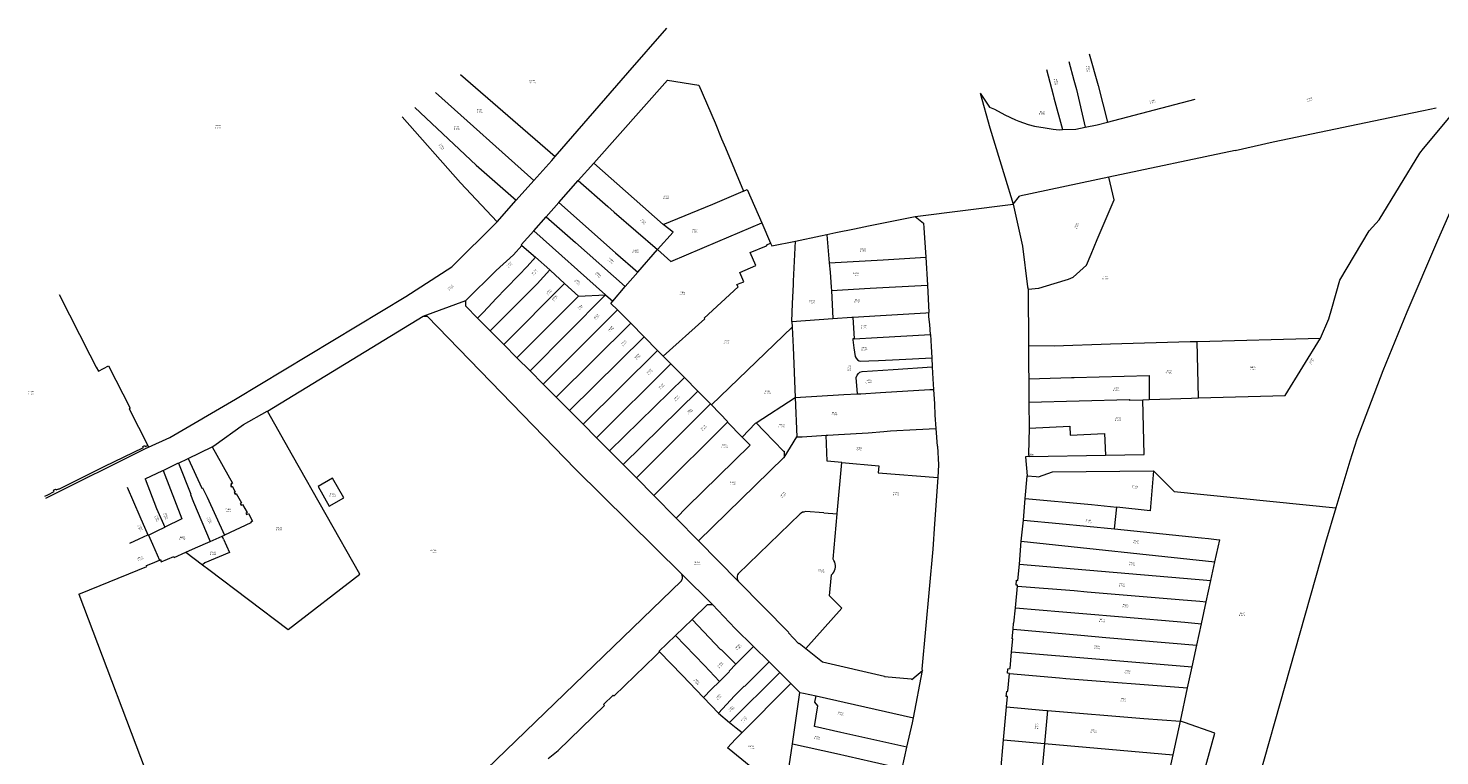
# Model space of a CAD drawing. Header units: metres. Extents: x 197037 to 199246, y 355238 to 356599.
# Tile 6 of 24: x 197131 to 197536, y 356342 to 356551. Entities that reach past the tile are written whole.
import ezdxf
from ezdxf.lldxf.tags import DXFTag

# ---------------------------------------------------------------- set-up
doc = ezdxf.new("R2010")
doc.units = ezdxf.units.M
doc.layers.add('B-WE-KG-GRENS-T18', color=254, linetype='Continuous', lineweight=18)
doc.layers.add('B-WE-KG-GRENS_KADASTRAAL-G', color=254, linetype='KG-KADASTRAAL', lineweight=18)
doc.styles.add('NLCS-ISO-T25', font='NLCS-ISO.ttf')
doc.styles.get("Standard").update_dxf_attribs({"font": 'isocp.shx'})
tags = doc.linetypes.add('KG-KADASTRAAL', pattern='A,5.5,-2,["K",Standard,S=1.8,R=0,X=0,Y=-0.9],-2,5.5,-2,[5,NLCS.SHX,S=0.75,R=0,X=0,Y=0],-2', length=19).pattern_tags.tags
tags[6] = DXFTag(74, 10)

msp = doc.modelspace()

# ---------------------------------------------------------------- linework, layer by layer
at = {"layer": 'B-WE-KG-GRENS_KADASTRAAL-G', "ltscale": 0.15, "flags": 128}
for points in [[(197281.975, 356513.754), (197302.812, 356537.77), (197313.988, 356550.586)], [(197429.277, 356541.053), (197430.762, 356535.663), (197431.494, 356532.978), (197434.005, 356522.146)], [(197435.162, 356543.202), (197437.684, 356534.113), (197440.421, 356523.608)], [(197254.748, 356537.284), (197281.975, 356513.754)], [(197422.876, 356538.723), (197424.795, 356531.417), (197424.968, 356530.568), (197427.474, 356521.502)], [(197293.019, 356511.85), (197314.128, 356535.64), (197323.131, 356534.205)], [(197323.131, 356534.205), (197327.825, 356523.461), (197329.668, 356518.86), (197330.797, 356516.281), (197335.939, 356503.823)], [(197275.839, 356506.901), (197247.631, 356532.115)], [(197403.82, 356531.92), (197406.672, 356522.032), (197410.909, 356507.966), (197413.363, 356500.043)], [(197403.82, 356531.92), (197406.503, 356527.955), (197407.957, 356527.376), (197410.912, 356525.764), (197414.035, 356524.266), (197414.938, 356523.879), (197417.635, 356522.969), (197419.417, 356522.484), (197422.46, 356521.975), (197424.824, 356521.609), (197426.506, 356521.453), (197427.474, 356521.502)], [(197440.421, 356523.608), (197465.491, 356530.246)], [(197501.521, 356461.638), (197503.892, 356467.109), (197504.774, 356470.102), (197507.059, 356478.21), (197515.47, 356492.383), (197518.291, 356495.613), (197529.942, 356514.683), (197531.081, 356516.079), (197542.117, 356529.399)], [(197238.038, 356525.148), (197254.794, 356506.211), (197265.271, 356494.994)], [(197241.689, 356527.801), (197259.265, 356511.228), (197270.77, 356501.196)], [(197487.922, 356517.947), (197527.819, 356526.301), (197531.075, 356526.951), (197534.666, 356527.748)], [(197553.005, 356527.794), (197547.922, 356517.732), (197540.326, 356501.585), (197535.016, 356489.678), (197526.295, 356469.103), (197519.419, 356452.227), (197511.952, 356432.603), (197509.868, 356426.25), (197505.889, 356412.921)], [(197427.474, 356521.502), (197431.308, 356521.623), (197434.005, 356522.146)], [(197434.005, 356522.146), (197437.444, 356522.881), (197440.421, 356523.608)], [(197476.981, 356515.462), (197487.922, 356517.947)], [(197275.839, 356506.901), (197280.959, 356512.606), (197281.975, 356513.754)], [(197476.981, 356515.462), (197440.816, 356507.789)], [(197288.577, 356506.853), (197293.019, 356511.85)], [(197293.019, 356511.85), (197304.637, 356501.576), (197312.887, 356494.275)], [(197270.77, 356501.196), (197275.839, 356506.901)], [(197282.967, 356500.522), (197288.577, 356506.853)], [(197288.577, 356506.853), (197297.033, 356499.444), (197298.902, 356497.791), (197311.267, 356487.028)], [(197335.939, 356503.823), (197337.05, 356504.299), (197341.206, 356494.731)], [(197440.816, 356507.789), (197415.142, 356502.325)], [(197417.589, 356475.646), (197420.663, 356476.008), (197425.102, 356477.304), (197429.242, 356478.583), (197430.578, 356479.092), (197434.352, 356482.551), (197435.726, 356485.76), (197437.454, 356489.919), (197442.262, 356501.31), (197440.816, 356507.789)], [(197265.271, 356494.994), (197270.77, 356501.196)], [(197279.371, 356496.455), (197282.967, 356500.522)], [(197282.967, 356500.522), (197299.253, 356486.148), (197305.63, 356480.581)], [(197312.887, 356494.275), (197327.217, 356500.094), (197335.901, 356503.807)], [(197335.901, 356503.807), (197335.939, 356503.823)], [(197413.363, 356500.043), (197415.142, 356502.325)], [(197275.843, 356492.462), (197279.371, 356496.455)], [(197279.371, 356496.455), (197287.799, 356489.033), (197302.067, 356476.429)], [(197359.908, 356491.35), (197362.466, 356491.896), (197367.764, 356493.001), (197371.855, 356493.813), (197385.181, 356496.493)], [(197385.181, 356496.493), (197413.363, 356500.043)], [(197385.181, 356496.493), (197387.605, 356494.572), (197387.7, 356493.291), (197387.88, 356490.443), (197388.263, 356484.887)], [(197413.363, 356500.043), (197415.971, 356488.052), (197417.468, 356476.346), (197417.589, 356475.646)], [(197171.393, 356433.097), (197190.231, 356444.061), (197239.089, 356473.566), (197252.267, 356482.105), (197265.271, 356494.994)], [(197275.843, 356492.462), (197272.23, 356488.366), (197272.398, 356488.218)], [(197275.843, 356492.462), (197296.416, 356474.015)], [(197311.267, 356487.028), (197315.169, 356483.616), (197328.616, 356489.384), (197341.206, 356494.731)], [(197311.267, 356487.028), (197315.806, 356491.989), (197312.887, 356494.275)], [(197341.206, 356494.731), (197343.73, 356488.923)], [(197256.321, 356472.42), (197264.981, 356481.044), (197270.029, 356485.574), (197272.398, 356488.218)], [(197272.398, 356488.218), (197276.273, 356484.815)], [(197312.954, 356456.419), (197324.865, 356467.146), (197324.693, 356467.365), (197334.392, 356476.329), (197334.099, 356476.993), (197335.019, 356477.366), (197336.065, 356477.81), (197334.959, 356480.424), (197339.513, 356482.459), (197337.927, 356486.205), (197342.519, 356488.159), (197342.884, 356488.519), (197343.73, 356488.923)], [(197343.73, 356488.923), (197344.1, 356488.072), (197350.91, 356489.499)], [(197349.875, 356466.425), (197350.043, 356471.566), (197350.3, 356477.052), (197350.306, 356478.014), (197350.908, 356489.452)], [(197350.908, 356489.452), (197350.91, 356489.499)], [(197350.91, 356489.499), (197358.043, 356491.003), (197359.908, 356491.35)], [(197359.908, 356491.35), (197359.914, 356491.272)], [(197359.914, 356491.272), (197360.577, 356483.2)], [(197265.03, 356472.991), (197267.76, 356475.896), (197271.548, 356479.646), (197273.884, 356482.16), (197276.273, 356484.815)], [(197276.273, 356484.815), (197280.365, 356481.217)], [(197305.63, 356480.581), (197311.267, 356487.028)], [(197360.577, 356483.2), (197376.028, 356484.078), (197388.263, 356484.887)], [(197388.263, 356484.887), (197388.752, 356476.779)], [(197263.316, 356463.726), (197275.362, 356475.8), (197276.735, 356477.16), (197280.365, 356481.217)], [(197280.365, 356481.217), (197280.576, 356481.031), (197284.66, 356477.327)], [(197302.067, 356476.429), (197305.63, 356480.581)], [(197360.577, 356483.2), (197360.79, 356480.581), (197361.117, 356476.261), (197361.253, 356475.262)], [(197267.191, 356459.821), (197284.66, 356477.327)], [(197284.66, 356477.327), (197288.666, 356473.684)], [(197298.453, 356472.217), (197302.067, 356476.429)], [(197361.253, 356475.262), (197372.321, 356475.935), (197388.752, 356476.779)], [(197388.752, 356476.779), (197389.167, 356468.927)], [(197139.674, 356474.18), (197148.482, 356456.869), (197150.296, 356453.304), (197150.897, 356452.123), (197153.838, 356453.619), (197160.004, 356441.499), (197159.701, 356441.345), (197165.048, 356430.835)], [(197244.119, 356467.941), (197256.321, 356472.42)], [(197259.703, 356467.367), (197256.285, 356470.824), (197256.321, 356472.42)], [(197262.708, 356470.52), (197265.03, 356472.991)], [(197270.977, 356456.005), (197288.666, 356473.684)], [(197274.755, 356452.199), (197296.416, 356474.015)], [(197288.666, 356473.684), (197296.416, 356474.015)], [(197296.416, 356474.015), (197298.453, 356472.217)], [(197299.804, 356469.705), (197297.925, 356471.603), (197298.453, 356472.217)], [(197361.253, 356475.262), (197361.63, 356467.264)], [(197417.589, 356475.646), (197417.768, 356459.482)], [(197199.4, 356440.66), (197244.119, 356467.941)], [(197244.119, 356467.941), (197245.248, 356467.924), (197287.794, 356424.047), (197318.284, 356393.834)], [(197259.703, 356467.367), (197260.505, 356468.194), (197261.164, 356468.877), (197262.708, 356470.52)], [(197278.538, 356448.387), (197299.804, 356469.705)], [(197299.804, 356469.705), (197303.602, 356465.867)], [(197367.312, 356467.653), (197375.241, 356468.101), (197376.862, 356468.217), (197388.249, 356468.868), (197389.167, 356468.927)], [(197389.575, 356462.705), (197389.383, 356465.573), (197389.174, 356467.692), (197389.167, 356468.927)], [(197259.703, 356467.367), (197263.316, 356463.726)], [(197263.316, 356463.726), (197267.191, 356459.821)], [(197282.264, 356444.631), (197303.602, 356465.867)], [(197303.602, 356465.867), (197307.436, 356461.995)], [(197326.78, 356442.452), (197349.923, 356464.762)], [(197349.875, 356466.425), (197361.63, 356467.264)], [(197349.875, 356466.425), (197349.923, 356464.762)], [(197349.923, 356464.762), (197350.172, 356458.984), (197350.77, 356444.533)], [(197361.63, 356467.264), (197366.999, 356467.645), (197367.312, 356467.653)], [(197367.312, 356467.653), (197367.682, 356461.417)], [(197267.191, 356459.821), (197270.977, 356456.005)], [(197286.072, 356440.794), (197307.436, 356461.995)], [(197307.436, 356461.995), (197311.34, 356458.049)], [(197367.682, 356461.417), (197367.303, 356461.396), (197367.314, 356461.161), (197367.667, 356458.832), (197368.029, 356456.307), (197368.306, 356455.855), (197368.666, 356455.372), (197369.172, 356455.076), (197369.655, 356454.968), (197371.89, 356455.082), (197374.71, 356455.207), (197378.69, 356455.412), (197384.481, 356455.656), (197389.963, 356455.954)], [(197367.682, 356461.417), (197374.349, 356461.785), (197389.575, 356462.705)], [(197389.575, 356462.705), (197389.79, 356459.262), (197389.963, 356455.954)], [(197417.768, 356459.482), (197425.056, 356459.417), (197441.258, 356459.969), (197464.097, 356460.605), (197466.125, 356460.691)], [(197466.125, 356460.691), (197466.231, 356460.695), (197501.521, 356461.638)], [(197466.464, 356444.476), (197466.125, 356460.691)], [(197466.464, 356444.476), (197491.336, 356445.142), (197501.521, 356461.638)], [(197270.977, 356456.005), (197274.755, 356452.199)], [(197289.93, 356436.907), (197311.34, 356458.049)], [(197311.34, 356458.049), (197312.954, 356456.419)], [(197312.954, 356456.419), (197315.15, 356454.2)], [(197389.963, 356455.954), (197390.093, 356453.34)], [(197417.768, 356459.482), (197417.774, 356453.286), (197417.797, 356449.955)], [(197274.755, 356452.199), (197278.538, 356448.387)], [(197293.765, 356433.042), (197315.15, 356454.2)], [(197315.15, 356454.2), (197318.999, 356450.313)], [(197368.634, 356445.595), (197368.302, 356450.328), (197368.594, 356450.939), (197368.998, 356451.474), (197369.386, 356451.817), (197370.001, 356452.07), (197378.927, 356452.618), (197390.093, 356453.34)], [(197390.093, 356453.34), (197390.281, 356449.968), (197390.503, 356446.918)], [(197278.538, 356448.387), (197282.264, 356444.631)], [(197297.559, 356429.219), (197318.999, 356450.313)], [(197318.999, 356450.313), (197322.848, 356446.425)], [(197417.797, 356449.955), (197430.035, 356450.274), (197430.806, 356450.347), (197452.368, 356450.91), (197452.333, 356444.001)], [(197417.797, 356449.955), (197417.837, 356443.267)], [(197282.264, 356444.631), (197286.072, 356440.794)], [(197301.41, 356425.339), (197322.848, 356446.425)], [(197322.848, 356446.425), (197326.523, 356442.711)], [(197339.564, 356437.285), (197350.77, 356444.533)], [(197350.77, 356444.533), (197364.728, 356445.403), (197368.634, 356445.595)], [(197350.77, 356444.533), (197351.304, 356433.246)], [(197368.634, 356445.595), (197369.656, 356445.645), (197375.222, 356446.02), (197389.447, 356446.856)], [(197389.447, 356446.856), (197390.503, 356446.918)], [(197390.503, 356446.918), (197390.791, 356442.781), (197390.888, 356439.52), (197391.138, 356435.685)], [(197417.837, 356443.267), (197446.657, 356444.005), (197446.635, 356443.772), (197450.496, 356443.923)], [(197439.846, 356428.03), (197450.916, 356428.243), (197450.496, 356443.923)], [(197450.496, 356443.923), (197452.333, 356444.001)], [(197452.333, 356444.001), (197464.518, 356444.339), (197466.348, 356444.473), (197466.464, 356444.476)], [(197182.617, 356395.159), (197205.344, 356377.958), (197225.871, 356393.895), (197206.632, 356427.925), (197199.4, 356440.66)], [(197183.55, 356430.44), (197184.066, 356430.737), (197192.558, 356436.784), (197199.318, 356440.614)], [(197199.318, 356440.614), (197199.4, 356440.66)], [(197286.072, 356440.794), (197289.93, 356436.907)], [(197305.234, 356421.484), (197326.523, 356442.711)], [(197326.523, 356442.711), (197326.78, 356442.452)], [(197326.78, 356442.452), (197331.492, 356437.635), (197331.353, 356437.498)], [(197417.837, 356443.267), (197417.882, 356435.812)], [(197289.93, 356436.907), (197293.765, 356433.042)], [(197310.232, 356416.448), (197319.841, 356425.969), (197322.584, 356428.674), (197331.353, 356437.498)], [(197331.353, 356437.498), (197335.581, 356433.228)], [(197335.581, 356433.228), (197339.4, 356437.179)], [(197339.4, 356437.179), (197339.564, 356437.285)], [(197339.564, 356437.285), (197341.892, 356434.899)], [(197359.661, 356433.773), (197360.166, 356433.806), (197363.235, 356433.979), (197371.723, 356434.43), (197376.265, 356434.8), (197378.177, 356434.973), (197385.535, 356435.364), (197391.138, 356435.685)], [(197391.138, 356435.685), (197391.481, 356430.572), (197391.595, 356430.561), (197391.899, 356425.262), (197391.678, 356421.576)], [(197417.882, 356435.812), (197417.769, 356428.285), (197417.871, 356427.589)], [(197417.882, 356435.812), (197429.609, 356436.313), (197429.706, 356433.782), (197439.526, 356434.254), (197439.846, 356428.03)], [(197165.313, 356430.313), (197171.393, 356433.097)], [(197293.765, 356433.042), (197297.559, 356429.219)], [(197316.682, 356409.948), (197319.743, 356413.045), (197337.851, 356430.934), (197335.581, 356433.228)], [(197341.892, 356434.899), (197347.477, 356429.173)], [(197347.61, 356427.375), (197351.304, 356433.246)], [(197351.304, 356433.246), (197352.817, 356433.324), (197359.661, 356433.773)], [(197364.209, 356425.912), (197359.99, 356426.276), (197359.661, 356433.773)], [(197135.541, 356416.246), (197136.388, 356416.662), (197138.249, 356417.577), (197138.054, 356417.932), (197138.624, 356418.245), (197138.772, 356418.03), (197139.482, 356418.381), (197139.586, 356418.216), (197152.602, 356424.729), (197163.81, 356430.234), (197163.678, 356430.503), (197164.201, 356430.761), (197164.324, 356430.51), (197165.048, 356430.835)], [(197135.842, 356415.642), (197164.615, 356429.994), (197165.313, 356430.313)], [(197165.048, 356430.835), (197165.313, 356430.313)], [(197176.638, 356427.08), (197183.55, 356430.44)], [(197183.55, 356430.44), (197189.377, 356419.934), (197188.912, 356419.668), (197189.068, 356419.391), (197188.846, 356419.265), (197189.026, 356418.949), (197189.245, 356419.075), (197190.15, 356417.472), (197189.828, 356417.289), (197190.106, 356416.799), (197190.441, 356416.991), (197191.924, 356414.372), (197191.601, 356414.188), (197191.874, 356413.705), (197192.211, 356413.898), (197193.539, 356411.546), (197193.19, 356411.346), (197193.409, 356410.957), (197193.932, 356411.254), (197195.156, 356409.086), (197194.645, 356408.832), (197194.668, 356408.592), (197187.045, 356405.053)], [(197297.559, 356429.219), (197301.41, 356425.339)], [(197323.094, 356403.444), (197347.581, 356427.328)], [(197347.477, 356429.173), (197347.603, 356429.163)], [(197347.581, 356427.328), (197347.61, 356427.375)], [(197347.603, 356429.163), (197347.61, 356427.375)], [(197417.871, 356427.589), (197416.836, 356427.521), (197417.382, 356422.098)], [(197417.871, 356427.589), (197439.846, 356428.03)], [(197164.319, 356421.216), (197169.433, 356423.616)], [(197169.433, 356423.616), (197169.525, 356423.659)], [(197169.525, 356423.659), (197173.727, 356425.677)], [(197169.525, 356423.659), (197174.843, 356409.708), (197169.982, 356407.361)], [(197173.727, 356425.677), (197173.839, 356425.731)], [(197173.839, 356425.731), (197176.638, 356427.08)], [(197173.839, 356425.731), (197177.45, 356416.85), (197177.313, 356416.762), (197178.234, 356414.484), (197182.927, 356403.244)], [(197176.638, 356427.08), (197180.585, 356418.519), (197180.768, 356418.635), (197182.097, 356415.923), (197187.045, 356405.053)], [(197301.41, 356425.339), (197305.234, 356421.484)], [(197362.858, 356411.24), (197364.209, 356425.912)], [(197364.209, 356425.912), (197374.748, 356424.971)], [(197374.748, 356424.971), (197374.554, 356422.929), (197391.678, 356421.576)], [(197417.382, 356422.098), (197419.889, 356421.895), (197420.614, 356421.766), (197424.643, 356423.202), (197453.545, 356423.491)], [(197453.545, 356423.491), (197452.669, 356412.086), (197443.062, 356413.102)], [(197453.545, 356423.491), (197459.56, 356417.59), (197505.889, 356412.921)], [(197164.319, 356421.216), (197167.618, 356412.749), (197169.982, 356407.361)], [(197218.104, 356421.452), (197213.925, 356419.026), (197217.133, 356413.418), (197221.316, 356415.74), (197218.104, 356421.452)], [(197305.234, 356421.484), (197310.232, 356416.448)], [(197391.678, 356421.576), (197390.802, 356408.299), (197390.265, 356401.007), (197387.119, 356366.582), (197387.338, 356366.221)], [(197416.8, 356415.614), (197417.37, 356421.963)], [(197417.37, 356421.963), (197417.382, 356422.098)], [(197159.162, 356418.801), (197162.819, 356410.378), (197165.106, 356405.105)], [(197310.232, 356416.448), (197316.682, 356409.948)], [(197416.252, 356409.372), (197416.8, 356415.614)], [(197416.8, 356415.614), (197435.79, 356413.83), (197443.062, 356413.102)], [(197352.25, 356411.141), (197334.391, 356393.921)], [(197353.737, 356411.868), (197353.283, 356411.704), (197352.885, 356411.611), (197352.54, 356411.402), (197352.25, 356411.141)], [(197358.978, 356411.508), (197353.737, 356411.868)], [(197358.978, 356411.508), (197362.85, 356411.157)], [(197361.647, 356398.195), (197362.85, 356411.157)], [(197362.85, 356411.157), (197362.858, 356411.24)], [(197442.371, 356406.825), (197443.062, 356413.102)], [(197505.889, 356412.921), (197502.913, 356402.952), (197482.5, 356330.633)], [(197165.322, 356405.083), (197167.734, 356406.279), (197169.982, 356407.361)], [(197316.682, 356409.948), (197323.094, 356403.444)], [(197415.664, 356403.287), (197416.252, 356409.372)], [(197416.252, 356409.372), (197426.552, 356408.446), (197442.371, 356406.825)], [(197159.923, 356402.78), (197162.609, 356403.992), (197165.106, 356405.105)], [(197165.106, 356405.105), (197165.279, 356405.182), (197165.322, 356405.083)], [(197165.322, 356405.083), (197166.454, 356402.461), (197168.42, 356397.911)], [(197175.998, 356400.168), (197178.77, 356401.406), (197182.927, 356403.244)], [(197182.927, 356403.244), (197186.433, 356404.784)], [(197186.433, 356404.784), (197187.045, 356405.053)], [(197186.809, 356403.924), (197186.433, 356404.784)], [(197186.809, 356403.924), (197188.502, 356400.073)], [(197323.094, 356403.444), (197334.471, 356391.843)], [(197415.112, 356396.714), (197415.664, 356403.287)], [(197415.664, 356403.287), (197471.207, 356397.4)], [(197442.371, 356406.825), (197467.342, 356404.299), (197469.4, 356404.068), (197471.668, 356403.825), (197472.58, 356403.749)], [(197471.207, 356397.4), (197472.58, 356403.749)], [(197168.42, 356397.911), (197168.682, 356398.023), (197168.952, 356397.387), (197172.545, 356398.92), (197172.651, 356398.671), (197175.998, 356400.168)], [(197175.998, 356400.168), (197180.773, 356396.555)], [(197188.502, 356400.073), (197181.459, 356397.154), (197180.773, 356396.555)], [(197145.283, 356388.106), (197151.394, 356390.591), (197164.792, 356396.098), (197164.678, 356396.345), (197166.407, 356397.052), (197168.42, 356397.911)], [(197180.773, 356396.555), (197182.617, 356395.159)], [(197361.225, 356393.694), (197361.573, 356394.05), (197361.863, 356394.454), (197362.089, 356394.898), (197362.246, 356395.37), (197362.33, 356395.861), (197362.339, 356396.358), (197362.273, 356396.852), (197362.133, 356397.329), (197361.923, 356397.781), (197361.647, 356398.195)], [(197414.532, 356390.446), (197414.57, 356390.728), (197414.176, 356390.746), (197414.315, 356392.089), (197414.701, 356392.046), (197415.112, 356396.714)], [(197415.112, 356396.714), (197470.054, 356392.069)], [(197470.054, 356392.069), (197471.207, 356397.4)], [(197228.631, 356305.44), (197318.182, 356391.96), (197318.384, 356392.398), (197318.443, 356392.605), (197318.453, 356392.889), (197318.45, 356393.226), (197318.407, 356393.508), (197318.284, 356393.834)], [(197318.284, 356393.834), (197327.12, 356385.158)], [(197334.391, 356393.921), (197334.261, 356393.653), (197334.119, 356393.244), (197334.139, 356392.864), (197334.196, 356392.475), (197334.471, 356391.843)], [(197334.471, 356391.843), (197348.981, 356377.107), (197348.834, 356376.971), (197351.754, 356373.917), (197351.935, 356374.062), (197353.804, 356372.537)], [(197353.804, 356372.537), (197364.164, 356384.102), (197360.65, 356387.622), (197361.225, 356393.694)], [(197468.719, 356385.899), (197470.054, 356392.069)], [(197145.283, 356388.106), (197167.016, 356330.737)], [(197413.972, 356384.225), (197414.532, 356390.446)], [(197414.532, 356390.446), (197430.864, 356389.13), (197434.51, 356388.795), (197460.945, 356386.575), (197466.901, 356386.129), (197468.719, 356385.899)], [(197321.224, 356380.872), (197325.64, 356385.119), (197327.12, 356385.158)], [(197327.12, 356385.158), (197333.599, 356378.302), (197338.824, 356373.133)], [(197413.351, 356378.05), (197413.443, 356379.754), (197413.548, 356379.747), (197413.972, 356384.225)], [(197413.972, 356384.225), (197427.541, 356383.019), (197433.275, 356382.554), (197444.67, 356381.572), (197462.543, 356380.072), (197467.365, 356379.641)], [(197467.365, 356379.641), (197468.719, 356385.899)], [(197316.423, 356376.235), (197321.224, 356380.872)], [(197321.224, 356380.872), (197329.499, 356372.159), (197329.584, 356372.221), (197333.786, 356368.025)], [(197466.04, 356373.515), (197467.365, 356379.641)], [(197316.423, 356376.235), (197311.714, 356371.686)], [(197316.423, 356376.235), (197324.74, 356367.622), (197329.074, 356363.04)], [(197412.887, 356371.609), (197413.238, 356375.285), (197413.036, 356375.322), (197413.351, 356378.05)], [(197413.351, 356378.05), (197432.732, 356376.303), (197439.909, 356375.703), (197466.04, 356373.515)], [(197279.96, 356340.988), (197282.822, 356343.215), (197296.101, 356356.18), (197295.836, 356356.457), (197298.611, 356359.124), (197298.836, 356358.889), (197310.718, 356370.427), (197311.858, 356371.537)], [(197311.714, 356371.686), (197311.858, 356371.537)], [(197311.858, 356371.537), (197318.37, 356364.825), (197324.508, 356358.472)], [(197333.786, 356368.025), (197338.824, 356373.133)], [(197338.824, 356373.133), (197343.331, 356368.67)], [(197353.804, 356372.537), (197358.604, 356368.682), (197376.441, 356364.613), (197376.446, 356364.456), (197384.111, 356363.802), (197384.271, 356363.639), (197387.338, 356366.221)], [(197412.258, 356365.3), (197411.735, 356365.413), (197411.815, 356366.668), (197412.424, 356366.741), (197412.887, 356371.609)], [(197412.887, 356371.609), (197464.686, 356367.256)], [(197464.686, 356367.256), (197466.04, 356373.515)], [(197328.755, 356353.99), (197333.402, 356358.904), (197333.895, 356359.406), (197336.189, 356361.707), (197336.29, 356361.632), (197343.331, 356368.67)], [(197329.074, 356363.04), (197331.935, 356365.922), (197331.825, 356366.032), (197333.786, 356368.025)], [(197343.331, 356368.67), (197346.346, 356365.668)], [(197463.374, 356361.191), (197464.686, 356367.256)], [(197324.508, 356358.472), (197326.748, 356360.821), (197329.074, 356363.04)], [(197346.346, 356365.668), (197331.993, 356351.294)], [(197346.346, 356365.668), (197349.57, 356362.472)], [(197384.736, 356352.581), (197387.338, 356366.221)], [(197411.44, 356355.792), (197411.658, 356358.739), (197411.362, 356358.726), (197411.51, 356360.2), (197411.814, 356360.236), (197412.258, 356365.3)], [(197412.258, 356365.3), (197426.639, 356364.08), (197428.412, 356363.888), (197463.374, 356361.191)], [(197324.508, 356358.472), (197328.755, 356353.99)], [(197335.559, 356348.369), (197341.668, 356354.512), (197342.682, 356355.547), (197349.57, 356362.472)], [(197349.57, 356362.472), (197352.135, 356359.935)], [(197349.998, 356345.184), (197352.135, 356359.935)], [(197352.135, 356359.935), (197353.205, 356359.707), (197356.8, 356358.9)], [(197382.86, 356344.167), (197363.847, 356348.438), (197356.339, 356350.145), (197357.325, 356356.071), (197356.467, 356357.094), (197356.8, 356358.9)], [(197356.8, 356358.9), (197384.736, 356352.581)], [(197461.316, 356351.675), (197463.374, 356361.191)], [(197410.602, 356346.259), (197411.44, 356355.792)], [(197411.44, 356355.792), (197422.898, 356354.754), (197423.133, 356354.734)], [(197423.133, 356354.734), (197422.273, 356345.234)], [(197423.133, 356354.734), (197450.805, 356352.389), (197461.316, 356351.675)], [(197328.755, 356353.99), (197331.993, 356351.294)], [(197331.993, 356351.294), (197333.845, 356349.753), (197335.559, 356348.369)], [(197382.86, 356344.167), (197384.402, 356351.146), (197384.736, 356352.581)], [(197459.221, 356341.988), (197461.316, 356351.675)], [(197479.844, 356331.313), (197478.547, 356331.581), (197472.873, 356333.112), (197469.232, 356336.842), (197468.151, 356337.159), (197471.133, 356348.251), (197462.473, 356351.271), (197461.316, 356351.675)], [(197338.097, 356338.572), (197331.41, 356344.046), (197333.704, 356346.477), (197335.559, 356348.369)], [(197349.052, 356338.73), (197349.998, 356345.184)], [(197349.998, 356345.184), (197362.603, 356342.366), (197372.691, 356340.088), (197381.493, 356338.082)], [(197381.493, 356338.082), (197382.86, 356344.167)], [(197409.692, 356336.305), (197409.701, 356336.393), (197410.602, 356346.259)], [(197410.602, 356346.259), (197422.273, 356345.234)], [(197422.273, 356345.234), (197421.361, 356335.145)], [(197422.273, 356345.234), (197459.221, 356341.988)], [(197457.069, 356332.058), (197459.221, 356341.988)]]:
    msp.add_lwpolyline(points, dxfattribs=at)

# ---------------------------------------------------------------- texts
at = {"layer": 'B-WE-KG-GRENS-T18', "char_height": 0.36, "attachment_point": 5, "style": 'NLCS-ISO-T25'}
for s, insert, rotation in [('RMD00\\PB 5436', (197434.79, 356538.925), 280), ('RMD00\\PB 5435', (197425.581, 356535.184), 280), ('RMD00\\PB 3752', (197453.29, 356529.488), 14.8), ('RMD00\\PB 6441', (197498.385, 356530.049), 18.3), ('RMD00\\PD 4747', (197249.291, 356516.545), 306.3), ('RMD00\\PD 3590', (197307.156, 356495.109), 315.4), ('RMD00\\PB 4777', (197431.603, 356493.85), 66.8), ('RMD00\\PD 3713', (197297.885, 356483.833), 317), ('RMD00\\PD 4526', (197370.228, 356486.908), 1.5), ('RMD00\\PD 3716', (197268.844, 356482.702), 45.7), ('RMD00\\PD 3717', (197276.013, 356480.519), 43.6), ('RMD00\\PD 3714', (197294.257, 356479.738), 317), ('RMD00\\PD 4537', (197251.947, 356476.143), 39.7), ('RMD00\\PD 4742', (197288.337, 356477.713), 317), ('RMD00\\PD 3718', (197280.198, 356474.801), 46.5), ('RMD00\\PD 3719', (197281.889, 356473.077), 48.8), ('RMD00\\PD 4741', (197289.209, 356470.431), 44.1), ('RMD00\\PD 3721', (197293.908, 356467.729), 49.3), ('RMD00\\PD 3722', (197298.017, 356464.23), 49.8), ('RMD00\\PD 3997', (197370.498, 356464.835), 2.4), ('RMD00\\PD 3723', (197301.686, 356460.177), 45.2), ('RMD00\\PD 3724', (197305.594, 356456.292), 43.6), ('RMD00\\PD 4123', (197370.649, 356458.565), 2.3), ('RMD00\\PB 7935', (197498.967, 356455.01), 60), ('RMD00\\PD 3725', (197309.065, 356451.981), 45.2), ('RMD00\\PD 4122', (197366.288, 356452.991), 274.6), ('RMD00\\PB 7184', (197457.914, 356451.92), 1.9), ('RMD00\\PD 3726', (197312.459, 356447.804), 46), ('RMD00\\PD 3932', (197371.866, 356449.184), 2.9), ('RMD00\\PD 3727', (197316.791, 356444.391), 45.3), ('RMD00\\PB 3550', (197442.903, 356446.965), 1.5), ('RMD00\\PD 3728', (197320.585, 356440.57), 44.1), ('RMD00\\PD 3856', (197324.562, 356435.895), 45.4), ('RMD00\\PB 6389', (197443.409, 356438.363), 1.5), ('RMD00\\PD 5474', (197147.969, 356422.109), 26.6), ('RMD00\\PD 5362', (197347.369, 356416.586), 44.1), ('RMD00\\PD 5240', (197379.716, 356416.942), 355.1), ('RMD00\\PD 3885', (197170.178, 356410.529), 292.2), ('RMD00\\PD 3854', (197162.891, 356407.152), 295), ('RMD00\\PD 3886', (197167.69, 356409.818), 293.7), ('RMD00\\PD 4738', (197182.726, 356409.351), 289.8), ('RMD00\\PB 5977', (197434.971, 356409.056), 350.9), ('RMD00\\PB 2184', (197448.626, 356403.102), 354.2), ('RMD00\\PD 3418', (197162.927, 356398.335), 17.4), ('RMD00\\PB 2185', (197447.492, 356396.862), 355.2), ('RMD00\\PB 2186', (197444.541, 356390.728), 355.2), ('RMD00\\PB 2187', (197445.576, 356384.72), 355.2), ('RMD00\\PB 2188', (197438.783, 356380.563), 355.1), ('RMD00\\PD 3860', (197334.482, 356372.939), 43.3), ('RMD00\\PB 2189', (197437.457, 356372.851), 355.2), ('RMD00\\PD 3859', (197329.358, 356367.762), 44.1), ('RMD00\\PD 3858', (197322.552, 356362.993), 312.2), ('RMD00\\PB 2190', (197446.111, 356365.763), 355.2), ('RMD00\\PD 3861', (197328.9, 356358.578), 45.3), ('RMD00\\PD 5154', (197332.443, 356355.228), 43.7), ('RMD00\\PD 4195', (197363.896, 356353.814), 347.3), ('RMD00\\PB 2191', (197444.899, 356357.81), 355.6), ('RMD00\\PD 5155', (197336.111, 356352.168), 45.9), ('RMD00\\PB 7241', (197420.086, 356350.251), 84.8), ('RMD00\\PD 4194', (197357.038, 356346.883), 347.2)]:
    msp.add_mtext(s, dxfattribs=dict(at, insert=insert, rotation=rotation))
for s, insert in [('RMD00\\PD 4140', (197275.418, 356535.221)), ('RMD00\\PD 5164', (197260.306, 356526.857)), ('RMD00\\PB 3750', (197421.6, 356526.253)), ('RMD00\\PD 5470', (197185.181, 356522.348)), ('RMD00\\PD 5165', (197253.718, 356521.975)), ('RMD00\\PD 4527', (197313.81, 356502.075)), ('RMD00\\PD 3812', (197321.962, 356492.483)), ('RMD00\\PD 3589', (197305.038, 356486.536)), ('RMD00\\PD 4525', (197368.267, 356479.898)), ('RMD00\\PB 5604', (197439.867, 356479.009)), ('RMD00\\PD 4278', (197318.378, 356474.492)), ('RMD00\\PD 4072', (197355.63, 356471.966)), ('RMD00\\PD 4524', (197368.624, 356472.276)), ('RMD00\\PD 4279', (197331.093, 356460.541)), ('RMD00\\PB 7183', (197482.02, 356452.913)), ('RMD00\\PD 5472', (197131.525, 356445.935)), ('RMD00\\PD 4744', (197342.926, 356446.09)), ('RMD00\\PD 3707', (197362.028, 356439.93)), ('RMD00\\PD 5719', (197346.888, 356436.454)), ('RMD00\\PD 4743', (197330.568, 356430.611)), ('RMD00\\PD 5364', (197369.177, 356429.769)), ('RMD00\\PB 6388', (197418.302, 356427.968)), ('RMD00\\PD 5718', (197332.868, 356419.947)), ('RMD00\\PB 4223', (197448.322, 356418.771)), ('RMD00\\PD 5654', (197218.128, 356416.597)), ('RMD00\\PD 4739', (197188.14, 356412.151)), ('RMD00\\PD 5689', (197202.728, 356406.911)), ('RMD00\\PD 4737', (197174.977, 356404.131)), ('RMD00\\PD 5688', (197183.804, 356399.858)), ('RMD00\\PD 5655', (197247.035, 356400.37)), ('RMD00\\PD 4520', (197322.706, 356396.926)), ('RMD00\\PD 5239', (197358.317, 356394.759)), ('RMD00\\PB 8043', (197478.976, 356382.344)), ('RMD00\\PB 7242', (197436.418, 356348.789)), ('RMD00\\PD 3092', (197338.236, 356344.103))]:
    msp.add_mtext(s, dxfattribs=dict(at, insert=insert))

doc.saveas('drawing.dxf')
